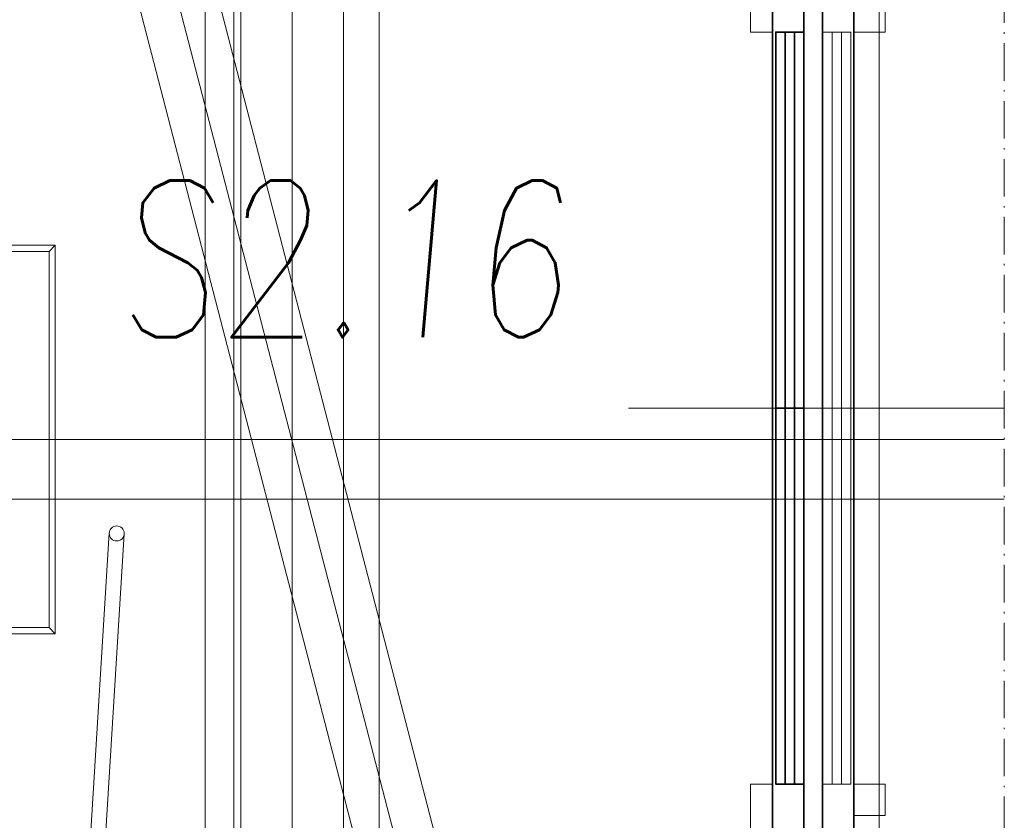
# Model space of a CAD drawing. Header units: millimetres. Extents: x 213386 to 459888, y 74252 to 208052.
# Tile 11 of 256: x 388605 to 390177, y 85919 to 87197. Entities that reach past the tile are written whole.
import ezdxf

# ---------------------------------------------------------------- set-up
doc = ezdxf.new("R2010")
doc.units = ezdxf.units.MM
doc.linetypes.add('ACAD_ISO10W100', pattern=[18.5, 12, -3, 0.5, -3])
for name, color, linetype, lineweight in [('NOVÁ TENKÁ', 255, 'Continuous', 0), ('POPIS2', 255, 'Continuous', 0), ('TENKA', 255, 'Continuous', 0), ('TEXT_35', 255, 'Continuous', 0)]:
    doc.layers.add(name, color=color, linetype=linetype, lineweight=lineweight)
doc.styles.add('CS-ROMANS', font='romans.shx', dxfattribs={"width": 0.75, "oblique": 5})

# ---------------------------------------------------------------- blocks, each defined once
blk = doc.blocks.new('ev výtah')
at = {"layer": 'NOVÁ TENKÁ'}
for p, q in [((29915.4, 10892.4), (29915.4, 13392.4)), ((30010.4, 10892.4), (30010.4, 13392.4)), ((29710.4, 12417.4), (29700.4, 12407.4)), ((30310.4, 12417.4), (30320.4, 12407.4)), ((28693.2, 12393.4), (29861.2, 12321.4)), ((28691.7, 12369.4), (29859.7, 12297.4)), ((28799.9, 11715.8), (31220.7, 12344.1)), ((28799.1, 11779.9), (30859.1, 12314)), ((29162.4, 11745), (31222.4, 12279.1)), ((31015.4, 12168.4), (28879.4, 12168.4)), ((30010.4, 12168.4), (30010.4, 11890.4)), ((31085.4, 12122.4), (28935.4, 12122.4)), ((31171.4, 12111.4), (28848.4, 12111.4)), ((28290.4, 12029.4), (31540.4, 12029.4)), ((28880.4, 12029.4), (31140.4, 12029.4)), ((28935.4, 12029.4), (31085.4, 12029.4)), ((28849.4, 11947.4), (31171.4, 11947.4)), ((28879.4, 11890.4), (31015.4, 11890.4)), ((30060.4, 11492.4), (30060.4, 10892.4)), ((29460.4, 11132.4), (29410.4, 11132.4)), ((29410.4, 11132.4), (29410.4, 11082.4)), ((29460.4, 11082.4), (29460.4, 11132.4)), ((30660.4, 11132.4), (30710.4, 11132.4)), ((30660.4, 11082.4), (30660.4, 11132.4)), ((29410.4, 11082.4), (29460.4, 11082.4)), ((29460.4, 11092.4), (30660.4, 11092.4)), ((30710.4, 11082.4), (30660.4, 11082.4))]:
    blk.add_line(p, q, dxfattribs=at)
at = {"layer": 'NOVÁ TENKÁ', "lineweight": 35}
for p, q in [((28810.4, 11182.4), (31310.4, 11182.4)), ((31310.4, 11132.4), (28810.4, 11132.4))]:
    blk.add_line(p, q, dxfattribs=at)
at = {"layer": 'NOVÁ TENKÁ'}
for points in [[(29700.4, 12407.4), (30320.4, 12407.4), (30320.4, 12827.4), (29700.4, 12827.4)], [(29710.4, 12417.4), (30310.4, 12417.4), (30310.4, 12817.4), (29710.4, 12817.4)], [(30060.4, 11137.4), (30060.4, 11182.4), (29460.4, 11182.4), (29460.4, 11137.4)], [(30660.4, 11137.4), (30660.4, 11182.4), (30060.4, 11182.4), (30060.4, 11137.4)]]:
    blk.add_lwpolyline(points, close=True, dxfattribs=at)
for points in [[(28910.4, 11297.4), (29460.4, 11297.4), (29460.4, 11262.4)], [(31110.4, 11297.4), (30660.4, 11297.4), (30660.4, 11262.4)], [(29460.4, 11167.4), (30060.4, 11167.4)], [(30060.4, 11167.4), (30660.4, 11167.4)], [(29460.4, 11152.4), (30060.4, 11152.4)], [(30060.4, 11152.4), (30660.4, 11152.4)]]:
    blk.add_lwpolyline(points, dxfattribs=at)
at = {"layer": 'NOVÁ TENKÁ', "lineweight": 35}
for points in [[(28830.4, 11262.4), (31290.4, 11262.4), (31290.4, 11212.4), (28830.4, 11212.4)], [(30060.4, 11212.4), (30060.4, 11257.4), (29460.4, 11257.4), (29460.4, 11212.4)], [(30660.4, 11212.4), (30660.4, 11257.4), (30060.4, 11257.4), (30060.4, 11212.4)]]:
    blk.add_lwpolyline(points, close=True, dxfattribs=at)
for points in [[(29460.4, 11242.4), (30060.4, 11242.4)], [(30060.4, 11242.4), (30660.4, 11242.4)], [(29460.4, 11227.4), (30060.4, 11227.4)], [(30060.4, 11227.4), (30660.4, 11227.4)]]:
    blk.add_lwpolyline(points, dxfattribs=at)
at = {"layer": 'NOVÁ TENKÁ'}
blk.add_circle((29860.4, 12309.4), 12, dxfattribs=at)

msp = doc.modelspace()

# ---------------------------------------------------------------- linework, layer by layer
at = {"layer": 'TENKA', "ltscale": 5}
msp.add_line((389976.638, 87252.155), (389976.638, 85902.154), dxfattribs=at)
at = {"layer": 'TENKA', "linetype": 'ACAD_ISO10W100', "ltscale": 5}
msp.add_line((390176.638, 87252.155), (390176.638, 85902.154), dxfattribs=at)

# ---------------------------------------------------------------- block references
at = {"layer": 'TEXT_35', "rotation": 90}
msp.add_blockref('ev výtah', (401069.045, 56516.715), dxfattribs=at)

# ---------------------------------------------------------------- texts
at = {"layer": 'POPIS2', "ltscale": 15, "style": 'CS-ROMANS', "oblique": 5, "width": 0.75}
msp.add_text('S2.16', height=250, dxfattribs=at).set_placement((388758.336, 86690.194))

doc.saveas('drawing.dxf')
